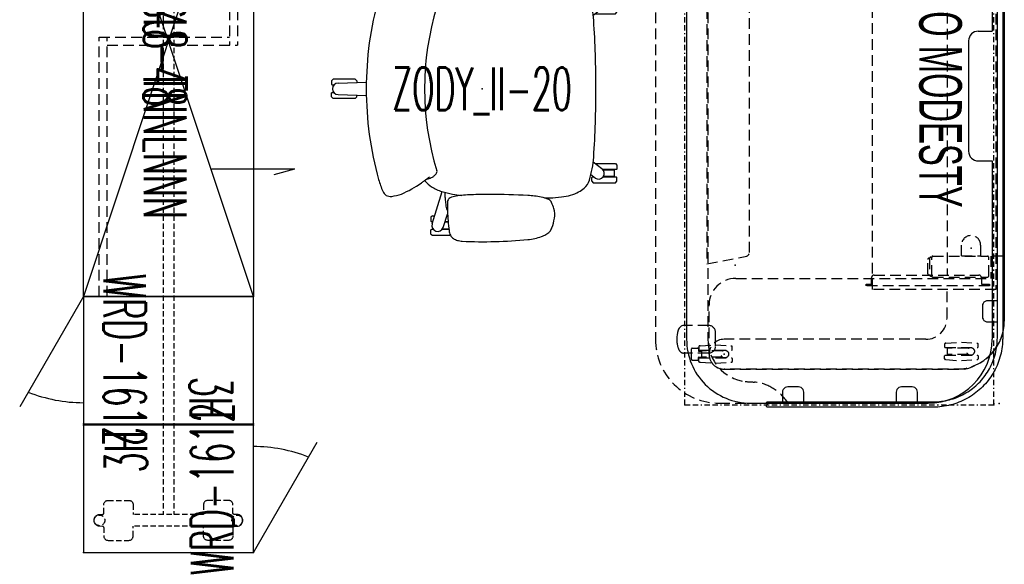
# Model space of a CAD drawing. Header units: inches. Extents: x -83 to 556, y -61 to 88.
# Tile 7 of 232: x -2 to 90, y -61 to -10. Entities that reach past the tile are written whole.
import ezdxf
from ezdxf.enums import TextEntityAlignment as Align

# ---------------------------------------------------------------- set-up
doc = ezdxf.new("R2010")
doc.units = ezdxf.units.IN
doc.header["$MEASUREMENT"] = 0
for name, pattern in [('BORDER', [1.75, 0.5, -0.25, 0.5, -0.25, 0, -0.25]), ('DASHED', [0.8, 0.5, -0.3]), ('DASHEDX2', [1.5, 1, -0.5])]:
    doc.linetypes.add(name, pattern=pattern)
for name, color, linetype in [('A-FURN-3-ECHO-SCREEN', 96, 'Continuous'), ('A-FURN-P-BASE-LEG', 253, 'Continuous'), ('A-FURN-P-COMP-TEXT2', 86, 'Continuous'), ('A-FURN-P-FREE-STORAGE', 6, 'Continuous'), ('A-FURN-P-FREE-STORAGE-TEXT1', 6, 'Continuous'), ('A-FURN-P-FREE-STORAGE-TEXT2', 6, 'Continuous'), ('A-FURN-P-FREE-STORAGE-TEXT4', 6, 'Continuous'), ('A-FURN-P-SEAT', 12, 'Continuous'), ('A-FURN-P-SEAT-TEXT2', 12, 'Continuous'), ('A-FURN-P-TABLE', 3, 'Continuous'), ('A-FURN-P-TABLE-BORDER', 2, 'Continuous'), ('A-FURN-P-TABLE-EXTENDED-HEIGHT', 3, 'Continuous'), ('A-FURN-P-TABLE-SUPPORT', 202, 'Continuous'), ('A-FURN-P-TEXT_UTEXT', 7, 'Continuous'), ('PSATTR', 7, 'Continuous')]:
    doc.layers.add(name, color=color, linetype=linetype)
doc.styles.add('0', font='TXT.SHX')
doc.styles.add('CAD_FNT', font='TXT.SHX', dxfattribs={"width": 0.6})
doc.styles.add('PMSymText', font='txt.shx', dxfattribs={"width": 0.65})
doc.styles.get("Standard").update_dxf_attribs({"font": 'arial.ttf'})

# ---------------------------------------------------------------- blocks, each defined once
blk = doc.blocks.new('TFPA-2958-LJSTPUNN-2D')
at = {"layer": 'A-FURN-P-TABLE'}
for p, q in [((6.16, -0.16), (22.911, -0.16)), ((22.911, -1.447), (22.911, -0.16)), ((35.089, -1.447), (35.089, -0.16)), ((35.089, -0.16), (51.84, -0.16)), ((23.811, -2.36), (34.189, -2.36)), ((57.84, -22.84), (57.84, -6.16)), ((6.16, -28.84), (51.84, -28.84))]:
    blk.add_line(p, q, dxfattribs=at)
at = {"layer": 'A-FURN-P-TABLE', "linetype": 'DASHEDX2'}
for p, q in [((57.722, -19.376, 0), (57.84, -19.376, 0)), ((6.16, -26.84), (51.84, -26.84))]:
    blk.add_line(p, q, dxfattribs=at)
at = {"layer": 'A-FURN-P-TABLE'}
for centre, radius, start, end in [((51.84, -6.16), 6, 0, 90), ((23.818, -1.454), 0.907, 179.57049, 269.57049), ((34.182, -1.454), 0.907, 270.42951, 0.42951), ((51.84, -22.84), 6, 270, 0)]:
    blk.add_arc(centre, radius, start, end, dxfattribs=at)
at = {"layer": 'A-FURN-P-TABLE', "linetype": 'DASHEDX2'}
for centre, radius, start, end in [((60.542, -23.322, 0), 4.85, 125.55814, 148.97554), ((59.948, -22.874, 0), 4.11, 150.04459, 174.44433), ((40.168, -22.031), 15.695, 355.18095, 358.37272), ((51.833, -22.832), 4.008, 270.10089, 352.58412)]:
    blk.add_arc(centre, radius, start, end, dxfattribs=at)
at = {"layer": 'A-FURN-P-TABLE'}
for p in [(58, 0), (43.282, -2.109), (44.872, -24.277), (53.244, -25.326), (58, -29)]:
    blk.add_point(p, dxfattribs=at)
at = {"layer": 'A-FURN-P-TABLE-BORDER', "linetype": 'BORDER'}
for p, q in [((58, 0), (0, 0)), ((58, -29), (58, 0)), ((58, -29), (0, -29))]:
    blk.add_line(p, q, dxfattribs=at)
at = {"layer": 'A-FURN-P-TABLE-EXTENDED-HEIGHT', "linetype": 'DASHEDX2'}
for p, q in [((57.84, -25.765), (57.84, -22.84)), ((6.16, -31.765), (51.84, -31.765))]:
    blk.add_line(p, q, dxfattribs=at)
blk.add_arc((51.84, -25.765), 6, 270, 0, dxfattribs=at)
at = {"layer": 'A-FURN-P-TABLE-SUPPORT'}
for p, q in [((7.856, 0.987), (50.144, 0.987)), ((52.47, -26.117), (51.21, -26.117)), ((50.541, -28.777), (50.541, -29.119))]:
    blk.add_line(p, q, dxfattribs=at)
at = {"layer": 'A-FURN-P-TABLE-SUPPORT', "linetype": 'DASHEDX2'}
for p, q in [((44.038, -5.709), (44.038, -0.587)), ((45.888, -0.469), (44.156, -0.469)), ((46.006, -5.709), (46.006, -0.587)), ((46.676, -1.16), (46.676, -0.41)), ((46.676, -0.41), (46.81, -0.41)), ((46.81, -0.41), (46.81, -11.98)), ((42.993, -1.232), (44, -1.232)), ((44, -3.031), (44, -1.232)), ((45.81, -11.23), (45.81, -1.41)), ((46.06, -1.16), (46.676, -1.16)), ((52.117, -3.04), (52.215, -1.59)), ((52.215, -1.59), (52.215, -1.525)), ((52.559, -1.465), (52.275, -1.465)), ((52.619, -4.555), (52.619, -1.525)), ((53.347, -4.555), (53.347, -1.525)), ((53.407, -1.465), (53.691, -1.465)), ((53.751, -1.59), (53.751, -1.525)), ((53.849, -3.04), (53.751, -1.59)), ((52.691, -2.391), (52.691, -4.365)), ((53.274, -2.391), (53.275, -4.365)), ((44, -3.031), (42.993, -3.031)), ((52.215, -4.485), (52.117, -3.04)), ((53.751, -4.485), (53.849, -3.04)), ((54.644, -25.326), (54.644, -3.513)), ((12.19, -4.383), (45.809, -4.383)), ((49.844, -4.383), (46.811, -4.383)), ((52.215, -4.485), (52.215, -4.555)), ((52.275, -4.615), (52.559, -4.615)), ((52.691, -4.365), (53.275, -4.365)), ((53.691, -4.615), (53.407, -4.615)), ((53.751, -4.485), (53.751, -4.555)), ((44.136, -5.91), (44.136, -5.825)), ((45.888, -5.827), (44.156, -5.827)), ((44.234, -6.085), (44.234, -6.026)), ((44.254, -6.028), (45.79, -6.028)), ((45.691, -6.202), (44.352, -6.202)), ((45.809, -6.085), (45.809, -6.026)), ((45.908, -5.91), (45.908, -5.825)), ((51.844, -6.383), (51.844, -25.326)), ((46.676, -11.48), (46.06, -11.48)), ((46.676, -11.98), (46.676, -11.48)), ((46.81, -11.98), (46.676, -11.98)), ((52.367, -26.121), (52.465, -24.671)), ((52.465, -24.671), (52.465, -24.606)), ((52.809, -24.546), (52.525, -24.546)), ((52.869, -27.636), (52.869, -24.606)), ((53.597, -27.636), (53.597, -24.606)), ((53.657, -24.546), (53.941, -24.546)), ((54.001, -24.671), (54.001, -24.606)), ((54.099, -26.121), (54.001, -24.671)), ((52.941, -25.472), (52.941, -27.446)), ((53.524, -25.472), (53.525, -27.446)), ((50.541, -26.787), (50.541, -28.777)), ((52.465, -27.566), (52.367, -26.121)), ((53.139, -26.787), (53.139, -28.777)), ((54.001, -27.566), (54.099, -26.121)), ((52.465, -27.566), (52.465, -27.636)), ((52.525, -27.696), (52.809, -27.696)), ((52.746, -27.73), (52.927, -27.73)), ((52.941, -27.446), (53.525, -27.446)), ((52.957, -27.7), (52.957, -27.446)), ((53.509, -27.7), (53.509, -27.446)), ((53.721, -27.73), (53.539, -27.73)), ((53.941, -27.696), (53.657, -27.696)), ((54.001, -27.566), (54.001, -27.636)), ((52.671, -28.305), (52.671, -27.805)), ((53.721, -28.38), (52.734, -28.38)), ((53.796, -28.305), (53.796, -27.805)), ((53.139, -28.777), (53.139, -29.119))]:
    blk.add_line(p, q, dxfattribs=at)
for centre in [(52.983, -2.174), (53.233, -25.255)]:
    blk.add_circle(centre, 0.364, dxfattribs=at)
at = {"layer": 'A-FURN-P-TABLE-SUPPORT'}
for centre, radius, start, end in [((50.147, -3.501), 4.488, 48.11135, 90.03671), ((50.985, -29.11), 0.444, 181.07976, 223.26437), ((51.22, -28.892), 0.765, 223.11971, 252.20416), ((51.851, -27.103), 2.662, 251.05223, 269.81832)]:
    blk.add_arc(centre, radius, start, end, dxfattribs=at)
at = {"layer": 'A-FURN-P-TABLE-SUPPORT', "linetype": 'DASHEDX2'}
for centre, radius, start, end in [((44.155, -0.587), 0.118, 89.78647, 179.78486), ((45.888, -0.587), 0.118, 0.21514, 90.21353), ((50.151, -3.512), 4.493, 359.98321, 48.24065), ((43, -2.131), 0.9, 90.42867, 269.57133), ((46.06, -1.41), 0.25, 90, 180), ((52.31, -1.56), 0.101, 110.17852, 159.81195), ((52.54, -1.544), 0.081, 13.40552, 76.59447), ((53.426, -1.544), 0.081, 103.40553, 166.59448), ((53.656, -1.56), 0.101, 20.18805, 69.82148), ((49.844, -6.383), 2, 0, 90), ((52.31, -4.521), 0.101, 200.18805, 249.82148), ((52.54, -4.537), 0.081, 283.40553, 346.59448), ((53.426, -4.537), 0.081, 193.40552, 256.59447), ((53.656, -4.521), 0.101, 290.17852, 339.81195), ((44.155, -5.709), 0.118, 180.21514, 270.21353), ((44.254, -5.91), 0.118, 180.21514, 270.21353), ((44.352, -6.084), 0.118, 180.21514, 270.21353), ((45.692, -6.084), 0.118, 269.78647, 359.78486), ((45.79, -5.91), 0.118, 269.78647, 359.78486), ((45.888, -5.709), 0.118, 269.78647, 359.78486), ((46.06, -11.23), 0.25, 180, 270), ((52.56, -24.641), 0.101, 110.17852, 159.81195), ((52.79, -24.625), 0.081, 13.40552, 76.59447), ((53.676, -24.625), 0.081, 103.40553, 166.59448), ((53.906, -24.641), 0.101, 20.18805, 69.82148), ((53.244, -25.326), 1.4, 180, 0), ((51.21, -26.787), 0.669, 90.00219, 179.99781), ((52.47, -26.787), 0.669, 0.00219, 89.99781), ((52.56, -27.602), 0.101, 200.18805, 249.82148), ((52.746, -27.805), 0.075, 90, 180), ((52.79, -27.618), 0.081, 283.40553, 346.59448), ((52.927, -27.7), 0.03, 269.99973, 0.00011), ((53.539, -27.7), 0.03, 179.99989, 270.00027), ((53.676, -27.618), 0.081, 193.40552, 256.59447), ((53.721, -27.805), 0.075, 0, 90), ((53.906, -27.602), 0.101, 290.17852, 339.81195), ((52.746, -28.305), 0.075, 180, 270), ((53.721, -28.305), 0.075, 270, 0), ((52.46, -28.892), 0.765, 287.79584, 316.88029), ((52.695, -29.11), 0.444, 316.73563, 358.92024), ((51.829, -27.102), 2.663, 270.27965, 288.9466)]:
    blk.add_arc(centre, radius, start, end, dxfattribs=at)
at = {"layer": 'A-FURN-P-TEXT_UTEXT', "style": 'PMSymText', "width": 0.65, "flags": 8}
for tag, p in [('PSUT1', (27.992, -37.768)), ('PSUT3', (27.992, -49.768))]:
    blk.add_attdef(tag, text='', height=4, dxfattribs=at).set_placement(p, align=Align.CENTER)
at = {"layer": 'A-FURN-P-TEXT_UTEXT', "style": 'PMSymText', "width": 0.65}
blk.add_attdef('PSUT2', text='', height=4, dxfattribs=at).set_placement((27.992, -43.768), align=Align.CENTER)
at = {"layer": 'PSATTR', "flags": 1}
for tag in ['PSON', 'PSMC', 'PSDH', 'PSPN', 'PSQT', 'PSEC', 'PST5', 'PST4', 'PST3', 'PST2', 'PST1']:
    blk.add_attdef(tag, text='', height=1, dxfattribs=at).set_placement((0, 0), align=Align.TOP_CENTER)
blk = doc.blocks.new('STUF-XX58-FPNXUC-2D')
at = {"layer": 'A-FURN-3-ECHO-SCREEN'}
for p, q in [((6.159, 0.841), (51.943, 0.84)), ((51.841, 0.34), (6.159, 0.34)), ((51.841, 0.841), (52.045, 0.838)), ((52.029, 0.337), (51.841, 0.34)), ((52.217, 0.328), (52.029, 0.337)), ((52.045, 0.838), (52.249, 0.829)), ((52.405, 0.314), (52.217, 0.328)), ((52.249, 0.829), (52.452, 0.813)), ((52.593, 0.293), (52.405, 0.314)), ((52.452, 0.813), (52.655, 0.79)), ((52.779, 0.266), (52.593, 0.293)), ((52.655, 0.79), (52.858, 0.761)), ((52.965, 0.234), (52.779, 0.266)), ((52.858, 0.761), (53.059, 0.726)), ((53.149, 0.196), (52.965, 0.234)), ((53.059, 0.726), (53.259, 0.685)), ((53.333, 0.152), (53.149, 0.196)), ((53.259, 0.685), (53.457, 0.637)), ((53.514, 0.102), (53.333, 0.152)), ((53.457, 0.637), (53.654, 0.583)), ((53.695, 0.047), (53.514, 0.102)), ((53.654, 0.583), (53.85, 0.524)), ((53.873, -0.015), (53.695, 0.047)), ((53.85, 0.524), (54.043, 0.457)), ((54.043, 0.457), (54.234, 0.385)), ((54.234, 0.385), (54.422, 0.307)), ((54.422, 0.307), (54.608, 0.223)), ((54.608, 0.223), (54.792, 0.133)), ((54.792, 0.133), (54.972, 0.037)), ((54.972, 0.037), (55.15, -0.064)), ((54.049, -0.081), (53.873, -0.015)), ((54.223, -0.153), (54.049, -0.081)), ((54.395, -0.231), (54.223, -0.153)), ((54.564, -0.314), (54.395, -0.231)), ((54.731, -0.402), (54.564, -0.314)), ((54.895, -0.495), (54.731, -0.402)), ((55.055, -0.594), (54.895, -0.495)), ((55.213, -0.697), (55.055, -0.594)), ((55.15, -0.064), (55.324, -0.171)), ((55.367, -0.806), (55.213, -0.697)), ((55.324, -0.171), (55.495, -0.283)), ((55.518, -0.919), (55.367, -0.806)), ((55.495, -0.283), (55.662, -0.399)), ((55.665, -1.037), (55.518, -0.919)), ((55.662, -0.399), (55.825, -0.523)), ((55.825, -0.523), (55.984, -0.65)), ((55.984, -0.65), (56.14, -0.783)), ((56.14, -0.783), (56.291, -0.92)), ((56.291, -0.92), (56.437, -1.063)), ((55.808, -1.159), (55.665, -1.037)), ((55.948, -1.286), (55.808, -1.159)), ((56.083, -1.417), (55.948, -1.286)), ((56.214, -1.552), (56.083, -1.417)), ((56.341, -1.692), (56.214, -1.552)), ((56.463, -1.835), (56.341, -1.692)), ((56.437, -1.063), (56.579, -1.209)), ((56.581, -1.982), (56.463, -1.835)), ((56.579, -1.209), (56.717, -1.36)), ((56.717, -1.36), (56.849, -1.516)), ((56.849, -1.516), (56.977, -1.675)), ((56.977, -1.675), (57.1, -1.838)), ((57.1, -1.838), (57.217, -2.005)), ((56.694, -2.133), (56.581, -1.982)), ((56.803, -2.287), (56.694, -2.133)), ((56.906, -2.445), (56.803, -2.287)), ((57.005, -2.605), (56.906, -2.445)), ((57.098, -2.769), (57.005, -2.605)), ((57.186, -2.936), (57.098, -2.769)), ((57.217, -2.005), (57.329, -2.176)), ((57.329, -2.176), (57.436, -2.35)), ((57.436, -2.35), (57.537, -2.528)), ((57.537, -2.528), (57.633, -2.708)), ((57.633, -2.708), (57.723, -2.891)), ((57.269, -3.105), (57.186, -2.936)), ((57.347, -3.277), (57.269, -3.105)), ((57.419, -3.451), (57.347, -3.277)), ((57.485, -3.627), (57.419, -3.451)), ((57.546, -3.805), (57.485, -3.627)), ((57.723, -2.891), (57.807, -3.078)), ((57.807, -3.078), (57.885, -3.266)), ((57.885, -3.266), (57.957, -3.457)), ((57.957, -3.457), (58.024, -3.65)), ((58.024, -3.65), (58.083, -3.846)), ((57.602, -3.986), (57.546, -3.805)), ((57.652, -4.167), (57.602, -3.986)), ((57.696, -4.351), (57.652, -4.167)), ((57.734, -4.535), (57.696, -4.351)), ((57.766, -4.721), (57.734, -4.535)), ((58.083, -3.846), (58.137, -4.043)), ((58.137, -4.043), (58.185, -4.241)), ((58.185, -4.241), (58.226, -4.441)), ((58.226, -4.441), (58.261, -4.642)), ((57.793, -4.907), (57.766, -4.721)), ((57.813, -5.095), (57.793, -4.907)), ((57.828, -5.283), (57.813, -5.095)), ((57.837, -5.471), (57.828, -5.283)), ((57.839, -5.659), (57.837, -5.471)), ((58.261, -4.642), (58.29, -4.845)), ((58.29, -4.845), (58.312, -5.048)), ((58.312, -5.048), (58.329, -5.251)), ((58.329, -5.251), (58.338, -5.455)), ((58.338, -5.455), (58.341, -5.659)), ((57.84, -21.188), (57.839, -5.659)), ((58.341, -5.659), (58.34, -21.188)), ((57.843, -21.23), (57.84, -21.188)), ((57.853, -21.269), (57.843, -21.23)), ((58.084, -21.25), (58.069, -21.283)), ((58.09, -21.213), (58.084, -21.25)), ((58.096, -21.25), (58.09, -21.213)), ((58.112, -21.283), (58.096, -21.25)), ((58.338, -21.234), (58.327, -21.269)), ((58.34, -21.188), (58.338, -21.234)), ((57.875, -21.3), (57.853, -21.269)), ((57.904, -21.322), (57.875, -21.3)), ((57.939, -21.335), (57.904, -21.322)), ((57.976, -21.338), (57.939, -21.335)), ((58.012, -21.329), (57.976, -21.338)), ((58.044, -21.311), (58.012, -21.329)), ((58.069, -21.283), (58.044, -21.311)), ((58.137, -21.311), (58.112, -21.283)), ((58.169, -21.329), (58.137, -21.311)), ((58.205, -21.338), (58.169, -21.329)), ((58.242, -21.335), (58.205, -21.338)), ((58.276, -21.322), (58.242, -21.335)), ((58.306, -21.3), (58.276, -21.322)), ((58.327, -21.269), (58.306, -21.3))]:
    blk.add_line(p, q, dxfattribs=at)
at = {"layer": 'A-FURN-3-ECHO-SCREEN', "linetype": 'DASHEDX2'}
for p, q in [((48.341, 0.34), (48.341, -0.56)), ((50.341, -0.56), (50.341, 0.34)), ((48.341, -0.56), (48.358, -0.689)), ((48.358, -0.689), (48.408, -0.81)), ((48.408, -0.81), (48.488, -0.914)), ((48.488, -0.914), (48.591, -0.993)), ((50.091, -0.993), (50.195, -0.914)), ((50.195, -0.914), (50.274, -0.81)), ((50.274, -0.81), (50.324, -0.689)), ((50.324, -0.689), (50.341, -0.56)), ((48.591, -0.993), (48.712, -1.043)), ((48.712, -1.043), (48.841, -1.06)), ((48.841, -1.06), (49.841, -1.06)), ((49.841, -1.06), (49.971, -1.043)), ((49.971, -1.043), (50.091, -0.993)), ((56.587, -7.306), (56.507, -7.41)), ((56.69, -7.227), (56.587, -7.306)), ((56.811, -7.177), (56.69, -7.227)), ((56.94, -7.16), (56.811, -7.177)), ((57.84, -7.16), (56.94, -7.16)), ((56.457, -7.531), (56.44, -7.66)), ((56.44, -7.66), (56.44, -8.66)), ((56.507, -7.41), (56.457, -7.531)), ((56.44, -8.66), (56.457, -8.789)), ((56.457, -8.789), (56.507, -8.91)), ((56.507, -8.91), (56.587, -9.014)), ((56.587, -9.014), (56.69, -9.093)), ((56.69, -9.093), (56.811, -9.143)), ((56.811, -9.143), (56.94, -9.16)), ((56.94, -9.16), (57.84, -9.16)), ((56.457, -18.21), (56.44, -18.339)), ((56.44, -18.339), (56.44, -19.339)), ((56.507, -18.089), (56.457, -18.21)), ((56.587, -17.986), (56.507, -18.089)), ((56.69, -17.906), (56.587, -17.986)), ((56.811, -17.856), (56.69, -17.906)), ((56.94, -17.839), (56.811, -17.856)), ((57.84, -17.839), (56.94, -17.839)), ((56.44, -19.339), (56.457, -19.469)), ((56.457, -19.469), (56.507, -19.589)), ((56.507, -19.589), (56.587, -19.693)), ((56.587, -19.693), (56.69, -19.772)), ((56.69, -19.772), (56.811, -19.822)), ((56.811, -19.822), (56.94, -19.839)), ((56.94, -19.839), (57.84, -19.839))]:
    blk.add_line(p, q, dxfattribs=at)
at = {"layer": 'A-FURN-3-ECHO-SCREEN'}
for p in [(58, 0.5), (58, 0)]:
    blk.add_point(p, dxfattribs=at)
at = {"layer": 'A-FURN-P-COMP-TEXT2', "width": 0.55, "flags": 8}
blk.add_attdef('ITEXT2', text='', height=4, dxfattribs=at).set_placement((29.268, -4.993), align=Align.MIDDLE_CENTER)
at = {"layer": 'A-FURN-P-TEXT_UTEXT', "style": 'PMSymText', "width": 0.65, "flags": 8}
for tag, p in [('PSUT1', (28.162, -27.34)), ('PSUT3', (28.162, -39.34))]:
    blk.add_attdef(tag, text='', height=4, dxfattribs=at).set_placement(p, align=Align.CENTER)
at = {"layer": 'A-FURN-P-TEXT_UTEXT', "style": 'PMSymText', "width": 0.65}
blk.add_attdef('PSUT2', text='', height=4, dxfattribs=at).set_placement((28.162, -33.34), align=Align.CENTER)
at = {"layer": 'PSATTR', "flags": 1}
for tag in ['PSON', 'PSMC', 'PSDH', 'PSPN', 'PSQT', 'PSEC', 'PST5', 'PST4', 'PST3', 'PST2', 'PST1']:
    blk.add_attdef(tag, text='', height=1, dxfattribs=at).set_placement((0, 0), align=Align.TOP_CENTER)
blk = doc.blocks.new('ATTS-1011-PORT-2D')
at = {"layer": 'A-FURN-P-TABLE', "linetype": 'DASHEDX2'}
for p, q in [((-9.219, 26.319), (-3.1, 26.319)), ((-9.219, 26.319), (-9.219, 25.046)), ((-9.219, 25.046), (-7.123, 25.046)), ((-7.123, 1.1), (-7.123, 25.046)), ((1.4, 22.584), (1.4, 0)), ((0, -1.4), (-4.623, -1.4))]:
    blk.add_line(p, q, dxfattribs=at)
for centre, radius, start, end in [((-3.228, 21.586), 4.734, 12.16999, 88.45031), ((-4.623, 1.1), 2.5, 180, 270), ((0, 0), 1.4, 270, 360)]:
    blk.add_arc(centre, radius, start, end, dxfattribs=at)
blk.add_point((0, 0), dxfattribs=at)
at = {"layer": 'A-FURN-P-TEXT_UTEXT', "style": 'PMSymText', "width": 0.65, "flags": 8}
for tag, p in [('PSUT1', (-3.6, -12.797)), ('PSUT3', (-3.6, -24.797))]:
    blk.add_attdef(tag, text='', height=4, dxfattribs=at).set_placement(p, align=Align.CENTER)
at = {"layer": 'A-FURN-P-TEXT_UTEXT', "style": 'PMSymText', "width": 0.65}
blk.add_attdef('PSUT2', text='', height=4, dxfattribs=at).set_placement((-3.6, -18.797), align=Align.CENTER)
at = {"layer": 'PSATTR', "flags": 1}
for tag in ['PSON', 'PSMC', 'PSDH', 'PSPN', 'PSQT', 'PSEC', 'PST5', 'PST4', 'PST3', 'PST2', 'PST1']:
    blk.add_attdef(tag, text='', height=1, dxfattribs=at).set_placement((0, 0), align=Align.TOP_CENTER)
blk = doc.blocks.new('AUTG-0158-P-2D')
at = {"layer": 'A-FURN-P-TABLE', "linetype": 'DASHEDX2'}
for p, q in [((14.18, -22.976), (43.82, -22.976)), ((44.745, -26.926), (44.036, -23.192)), ((13.255, -26.926), (44.745, -26.926))]:
    blk.add_line(p, q, dxfattribs=at)
blk.add_arc((43.693, -23.319), 0.366, 20.36531, 69.63469, dxfattribs=at)
for p in [(58, 0), (58, -29)]:
    blk.add_point(p, dxfattribs=at)
at = {"layer": 'A-FURN-P-TEXT_UTEXT', "style": 'PMSymText', "width": 0.65, "flags": 8}
for tag, p in [('PSUT1', (27.99, -35.002)), ('PSUT3', (27.99, -47.002))]:
    blk.add_attdef(tag, text='', height=4, dxfattribs=at).set_placement(p, align=Align.CENTER)
at = {"layer": 'A-FURN-P-TEXT_UTEXT', "style": 'PMSymText', "width": 0.65}
blk.add_attdef('PSUT2', text='', height=4, dxfattribs=at).set_placement((27.99, -41.002), align=Align.CENTER)
at = {"layer": 'PSATTR', "flags": 1}
for tag in ['PSON', 'PSMC', 'PSDH', 'PSPN', 'PSQT', 'PSEC', 'PST5', 'PST4', 'PST3', 'PST2', 'PST1']:
    blk.add_attdef(tag, text='', height=1, dxfattribs=at).set_placement((0, 0), align=Align.TOP_CENTER)
blk = doc.blocks.new('BAES-1672-SXNNZR-2D')
at = {"layer": 'A-FURN-P-BASE-LEG', "linetype": 'DASHEDX2', "ltscale": 0.5}
for p, q in [((68.403, -1.828), (68.395, -1.852)), ((68.406, -1.802), (68.403, -1.828)), ((68.409, -1.515), (68.406, -1.802)), ((68.421, -1.411), (68.409, -1.515)), ((68.456, -1.314), (68.421, -1.411)), ((68.512, -1.226), (68.456, -1.314)), ((68.585, -1.151), (68.512, -1.226)), ((68.67, -1.092), (68.585, -1.151)), ((68.765, -1.049), (68.67, -1.092)), ((68.866, -1.023), (68.765, -1.049)), ((68.97, -1.015), (68.866, -1.023)), ((69.074, -1.023), (68.97, -1.015)), ((69.175, -1.049), (69.074, -1.023)), ((69.27, -1.092), (69.175, -1.049)), ((69.355, -1.151), (69.27, -1.092)), ((69.428, -1.226), (69.355, -1.151)), ((69.484, -1.314), (69.428, -1.226)), ((69.519, -1.411), (69.484, -1.314)), ((69.531, -1.515), (69.519, -1.411)), ((69.534, -1.802), (69.531, -1.515)), ((69.537, -1.828), (69.534, -1.802)), ((69.545, -1.852), (69.537, -1.828)), ((67.093, -2.314), (67.092, -4.278)), ((67.096, -2.263), (67.093, -2.314)), ((67.106, -2.214), (67.096, -2.263)), ((67.123, -2.166), (67.106, -2.214)), ((67.146, -2.12), (67.123, -2.166)), ((67.175, -2.076), (67.146, -2.12)), ((67.208, -2.037), (67.175, -2.076)), ((67.247, -2.003), (67.208, -2.037)), ((67.289, -1.974), (67.247, -2.003)), ((67.335, -1.951), (67.289, -1.974)), ((67.383, -1.934), (67.335, -1.951)), ((67.433, -1.924), (67.383, -1.934)), ((67.484, -1.92), (67.433, -1.924)), ((68.288, -1.92), (67.484, -1.92)), ((68.315, -1.917), (68.288, -1.92)), ((68.34, -1.908), (68.315, -1.917)), ((68.362, -1.893), (68.34, -1.908)), ((68.381, -1.874), (68.362, -1.893)), ((68.395, -1.852), (68.381, -1.874)), ((69.559, -1.874), (69.545, -1.852)), ((69.578, -1.893), (69.559, -1.874)), ((69.6, -1.908), (69.578, -1.893)), ((69.625, -1.917), (69.6, -1.908)), ((69.652, -1.92), (69.625, -1.917)), ((69.652, -1.92), (70.456, -1.92)), ((70.456, -1.92), (70.507, -1.924)), ((70.507, -1.924), (70.557, -1.934)), ((70.557, -1.934), (70.605, -1.951)), ((70.605, -1.951), (70.651, -1.974)), ((70.651, -1.974), (70.693, -2.003)), ((70.693, -2.003), (70.732, -2.037)), ((70.732, -2.037), (70.765, -2.076)), ((70.765, -2.076), (70.794, -2.12)), ((70.794, -2.12), (70.817, -2.166)), ((70.817, -2.166), (70.834, -2.214)), ((70.834, -2.214), (70.844, -2.263)), ((70.844, -2.263), (70.847, -2.314)), ((70.847, -2.314), (70.848, -4.278)), ((67.092, -4.278), (67.096, -4.328)), ((67.096, -4.328), (67.106, -4.378)), ((67.106, -4.378), (67.123, -4.426)), ((67.123, -4.426), (67.146, -4.472)), ((67.146, -4.472), (67.175, -4.516)), ((67.175, -4.516), (67.208, -4.554)), ((67.208, -4.554), (67.246, -4.588)), ((67.246, -4.588), (67.289, -4.617)), ((67.289, -4.617), (67.334, -4.64)), ((70.651, -4.617), (70.605, -4.64)), ((70.693, -4.588), (70.651, -4.617)), ((70.732, -4.554), (70.693, -4.588)), ((70.765, -4.516), (70.732, -4.554)), ((70.794, -4.472), (70.765, -4.516)), ((70.817, -4.426), (70.794, -4.472)), ((70.834, -4.378), (70.817, -4.426)), ((70.844, -4.328), (70.834, -4.378)), ((70.848, -4.278), (70.844, -4.328)), ((67.334, -4.64), (67.382, -4.657)), ((67.382, -4.657), (67.432, -4.667)), ((67.432, -4.667), (67.483, -4.671)), ((67.483, -4.671), (67.484, -4.671)), ((67.484, -4.671), (68.408, -4.67)), ((68.408, -4.67), (68.408, -11.29)), ((70.456, -4.671), (69.531, -4.67)), ((69.531, -4.67), (69.531, -11.29)), ((70.507, -4.667), (70.456, -4.671)), ((70.456, -4.671), (70.456, -4.671)), ((70.557, -4.657), (70.507, -4.667)), ((70.605, -4.64), (70.557, -4.657)), ((3.592, -7.465), (68.408, -7.465)), ((3.592, -8.465), (68.408, -8.465)), ((67.092, -11.682), (67.096, -11.632)), ((67.093, -13.646), (67.092, -11.682)), ((67.096, -11.632), (67.106, -11.582)), ((67.106, -11.582), (67.123, -11.534)), ((67.123, -11.534), (67.146, -11.488)), ((67.146, -11.488), (67.175, -11.444)), ((67.175, -11.444), (67.208, -11.406)), ((67.208, -11.406), (67.246, -11.372)), ((67.246, -11.372), (67.289, -11.343)), ((67.289, -11.343), (67.334, -11.32)), ((67.334, -11.32), (67.382, -11.303)), ((67.382, -11.303), (67.432, -11.293)), ((67.432, -11.293), (67.483, -11.289)), ((67.483, -11.289), (67.484, -11.289)), ((67.484, -11.289), (68.408, -11.29)), ((70.456, -11.289), (69.531, -11.29)), ((70.507, -11.293), (70.456, -11.289)), ((70.456, -11.289), (70.456, -11.289)), ((70.557, -11.303), (70.507, -11.293)), ((70.605, -11.32), (70.557, -11.303)), ((70.651, -11.343), (70.605, -11.32)), ((70.693, -11.372), (70.651, -11.343)), ((70.732, -11.406), (70.693, -11.372)), ((70.765, -11.444), (70.732, -11.406)), ((70.794, -11.488), (70.765, -11.444)), ((70.817, -11.534), (70.794, -11.488)), ((70.834, -11.582), (70.817, -11.534)), ((70.844, -11.632), (70.834, -11.582)), ((70.848, -11.682), (70.844, -11.632)), ((70.847, -13.646), (70.848, -11.682)), ((67.096, -13.697), (67.093, -13.646)), ((67.106, -13.746), (67.096, -13.697)), ((67.123, -13.794), (67.106, -13.746)), ((67.146, -13.84), (67.123, -13.794)), ((67.175, -13.884), (67.146, -13.84)), ((70.765, -13.884), (70.794, -13.84)), ((70.794, -13.84), (70.817, -13.794)), ((70.817, -13.794), (70.834, -13.746)), ((70.834, -13.746), (70.844, -13.697)), ((70.844, -13.697), (70.847, -13.646)), ((67.208, -13.923), (67.175, -13.884)), ((67.247, -13.957), (67.208, -13.923)), ((67.289, -13.986), (67.247, -13.957)), ((67.335, -14.009), (67.289, -13.986)), ((67.383, -14.026), (67.335, -14.009)), ((67.433, -14.036), (67.383, -14.026)), ((67.484, -14.04), (67.433, -14.036)), ((68.288, -14.04), (67.484, -14.04)), ((68.315, -14.043), (68.288, -14.04)), ((68.34, -14.052), (68.315, -14.043)), ((68.362, -14.067), (68.34, -14.052)), ((68.381, -14.086), (68.362, -14.067)), ((68.395, -14.108), (68.381, -14.086)), ((68.403, -14.132), (68.395, -14.108)), ((68.406, -14.158), (68.403, -14.132)), ((68.409, -14.445), (68.406, -14.158)), ((68.421, -14.549), (68.409, -14.445)), ((68.456, -14.646), (68.421, -14.549)), ((68.512, -14.734), (68.456, -14.646)), ((68.585, -14.809), (68.512, -14.734)), ((69.428, -14.734), (69.355, -14.809)), ((69.484, -14.646), (69.428, -14.734)), ((69.519, -14.549), (69.484, -14.646)), ((69.531, -14.445), (69.519, -14.549)), ((69.534, -14.158), (69.531, -14.445)), ((69.537, -14.132), (69.534, -14.158)), ((69.545, -14.108), (69.537, -14.132)), ((69.559, -14.086), (69.545, -14.108)), ((69.578, -14.067), (69.559, -14.086)), ((69.6, -14.052), (69.578, -14.067)), ((69.625, -14.043), (69.6, -14.052)), ((69.652, -14.04), (69.625, -14.043)), ((69.652, -14.04), (70.456, -14.04)), ((70.456, -14.04), (70.507, -14.036)), ((70.507, -14.036), (70.557, -14.026)), ((70.557, -14.026), (70.605, -14.009)), ((70.605, -14.009), (70.651, -13.986)), ((70.651, -13.986), (70.693, -13.957)), ((70.693, -13.957), (70.732, -13.923)), ((70.732, -13.923), (70.765, -13.884)), ((68.67, -14.868), (68.585, -14.809)), ((68.765, -14.911), (68.67, -14.868)), ((68.866, -14.937), (68.765, -14.911)), ((68.97, -14.945), (68.866, -14.937)), ((69.074, -14.937), (68.97, -14.945)), ((69.175, -14.911), (69.074, -14.937)), ((69.27, -14.868), (69.175, -14.911)), ((69.355, -14.809), (69.27, -14.868))]:
    blk.add_line(p, q, dxfattribs=at)
for centre in [(68.97, -1.515), (68.97, -14.445)]:
    blk.add_circle(centre, 0.5, dxfattribs=at)
for p in [(72, 0), (72, -15.96)]:
    blk.add_point(p, dxfattribs=at)
at = {"layer": 'A-FURN-P-TEXT_UTEXT', "style": 'PMSymText', "width": 0.65, "flags": 8}
for tag, p in [('PSUT1', (34.991, -27.787)), ('PSUT3', (34.991, -39.787))]:
    blk.add_attdef(tag, text='', height=4, dxfattribs=at).set_placement(p, align=Align.CENTER)
at = {"layer": 'A-FURN-P-TEXT_UTEXT', "style": 'PMSymText', "width": 0.65}
blk.add_attdef('PSUT2', text='', height=4, dxfattribs=at).set_placement((34.991, -33.787), align=Align.CENTER)
at = {"layer": 'PSATTR', "flags": 1}
for tag in ['PSON', 'PSMC', 'PSDH', 'PSPN', 'PSQT', 'PSEC', 'PST5', 'PST4', 'PST3', 'PST2', 'PST1']:
    blk.add_attdef(tag, text='', height=1, dxfattribs=at).set_placement((0, 0), align=Align.TOP_CENTER)
blk = doc.blocks.new('BOTS-XX48-XNXLXXN-2D')
at = {"layer": 'A-FURN-P-FREE-STORAGE'}
for p, q in [((35.97, 2.395), (35.97, 10.185)), ((36.488, 8.253), (35.97, 10.185)), ((0, 6.29), (47.96, 6.29)), ((0, 6.29), (0, -9.67)), ((0, 6.29), (47.96, -9.67)), ((47.96, 6.29), (0, -9.67)), ((47.96, -9.67), (47.96, 6.29)), ((11.99, -5.781), (11.99, -13.565)), ((47.96, -9.67), (0, -9.67)), ((11.472, -11.633), (11.99, -13.565))]:
    blk.add_line(p, q, dxfattribs=at)
at = {"layer": 'A-FURN-P-FREE-STORAGE', "linetype": 'DASHEDX2'}
for p, q in [((0, 4.79), (24.338, 4.79)), ((24.338, -7.426), (24.338, 4.79)), ((0, 4.04), (24.338, 4.04)), ((23.582, -8.176), (23.582, 4.04)), ((47.96, -7.426), (23.582, -7.426)), ((47.96, -8.176), (23.582, -8.176))]:
    blk.add_line(p, q, dxfattribs=at)
at = {"layer": 'A-FURN-P-FREE-STORAGE'}
for p in [(0, 0), (47.96, 0), (9, -1.5), (23.98, -1.5), (38.96, -1.5), (0, -3), (47.96, -3)]:
    blk.add_point(p, dxfattribs=at)
at = {"layer": 'A-FURN-P-FREE-STORAGE-TEXT1', "linetype": 'DASHED', "style": 'CAD_FNT', "width": 0.55, "flags": 8}
blk.add_attdef('ITEXT', text='', height=4, dxfattribs=at).set_placement((23.98, -5.187), align=Align.BOTTOM_CENTER)
at = {"layer": 'A-FURN-P-FREE-STORAGE-TEXT2', "linetype": 'DASHED', "style": 'CAD_FNT', "width": 0.55, "flags": 8}
blk.add_attdef('ITEXT2', text='', height=4, dxfattribs=at).set_placement((23.98, -0.027), align=Align.TOP_CENTER)
at = {"layer": 'A-FURN-P-TEXT_UTEXT', "style": 'PMSymText', "width": 0.65, "flags": 8}
for tag, p in [('PSUT1', (22.971, -19.567)), ('PSUT3', (22.971, -31.567))]:
    blk.add_attdef(tag, text='', height=4, dxfattribs=at).set_placement(p, align=Align.CENTER)
at = {"layer": 'A-FURN-P-TEXT_UTEXT', "style": 'PMSymText', "width": 0.65}
blk.add_attdef('PSUT2', text='', height=4, dxfattribs=at).set_placement((22.971, -25.567), align=Align.CENTER)
at = {"layer": 'PSATTR', "flags": 1}
for tag in ['PSON', 'PSMC', 'PSDH', 'PSPN', 'PSQT', 'PSEC', 'PST5', 'PST4', 'PST3', 'PST2', 'PST1']:
    blk.add_attdef(tag, text='', height=1, dxfattribs=at).set_placement((0, 0), align=Align.TOP_CENTER)
blk = doc.blocks.new('BWXX-1612-XXXLXXXR-2D')
at = {"layer": 'A-FURN-P-FREE-STORAGE'}
for p, q in [((0, 0), (0, -15.96)), ((11.96, 0), (0, 0)), ((11.96, -15.96), (11.96, 0)), ((0, -15.96), (11.96, -15.96)), ((0, -15.96), (10.358, -21.94))]:
    blk.add_line(p, q, dxfattribs=at)
blk.add_arc((-4.04, -15.96), 14, 338.29592, 0, dxfattribs=at)
for p in [(0, 0), (11.96, 0), (0, -15.96), (11.96, -15.96)]:
    blk.add_point(p, dxfattribs=at)
at = {"layer": 'A-FURN-P-FREE-STORAGE-TEXT2', "style": 'CAD_FNT', "width": 0.55, "flags": 8}
blk.add_attdef('ITEXT2', text='', height=4, dxfattribs=at).set_placement((5.98, -12.085), align=Align.MIDDLE_CENTER)
at = {"layer": 'A-FURN-P-FREE-STORAGE-TEXT4', "style": 'CAD_FNT', "width": 0.55, "flags": 8}
blk.add_attdef('ITEXT4', text='', height=4, dxfattribs=at).set_placement((11.48, -2), align=Align.TOP_RIGHT)
at = {"layer": 'A-FURN-P-TEXT_UTEXT', "style": 'PMSymText', "width": 0.65, "flags": 8}
for tag, p in [('PSUT1', (4.971, -27.94)), ('PSUT3', (4.971, -39.94))]:
    blk.add_attdef(tag, text='', height=4, dxfattribs=at).set_placement(p, align=Align.CENTER)
at = {"layer": 'A-FURN-P-TEXT_UTEXT', "style": 'PMSymText', "width": 0.65}
blk.add_attdef('PSUT2', text='', height=4, dxfattribs=at).set_placement((4.971, -33.94), align=Align.CENTER)
at = {"layer": 'PSATTR', "flags": 1}
for tag in ['PSON', 'PSMC', 'PSDH', 'PSPN', 'PSQT', 'PSEC', 'PST5', 'PST4', 'PST3', 'PST2', 'PST1']:
    blk.add_attdef(tag, text='', height=1, dxfattribs=at).set_placement((0, 0), align=Align.TOP_CENTER)
blk = doc.blocks.new('ATWM-1254-ETNM-2D')
at = {"layer": 'A-FURN-P-TABLE', "linetype": 'DASHEDX2'}
for p, q in [((-3.952, 2.315), (32.448, 2.315)), ((-3.952, -9.283), (-3.952, 2.315)), ((32.448, 2.315), (32.448, -9.283)), ((32.448, -9.283), (-3.952, -9.283))]:
    blk.add_line(p, q, dxfattribs=at)
at = {"layer": 'A-FURN-P-TABLE'}
for p in [(0, 0), (28.563, 0)]:
    blk.add_point(p, dxfattribs=at)
at = {"layer": 'A-FURN-P-TEXT_UTEXT', "style": 'PMSymText', "width": 0.65, "flags": 8}
for tag, p in [('PSUT1', (14.246, -15.312)), ('PSUT3', (14.246, -27.312))]:
    blk.add_attdef(tag, text='', height=4, dxfattribs=at).set_placement(p, align=Align.CENTER)
at = {"layer": 'A-FURN-P-TEXT_UTEXT', "style": 'PMSymText', "width": 0.65}
blk.add_attdef('PSUT2', text='', height=4, dxfattribs=at).set_placement((14.246, -21.312), align=Align.CENTER)
at = {"layer": 'PSATTR', "flags": 1}
for tag in ['PSON', 'PSMC', 'PSDH', 'PSPN', 'PSQT', 'PSEC', 'PST5', 'PST4', 'PST3', 'PST2', 'PST1']:
    blk.add_attdef(tag, text='', height=1, dxfattribs=at).set_placement((0, 0), align=Align.TOP_CENTER)
blk = doc.blocks.new('S2T-XX-ARM47-2D')
at = {"layer": 'A-FURN-P-SEAT'}
for p, q in [((-4.8, 13.639), (-4.659, 13.745)), ((-4.8, 13.639), (-4.8, 13.256)), ((-4.8, 13.256), (-4.76, 13.216)), ((-4.575, 13.216), (-4.76, 13.216)), ((-4.659, 13.745), (-2.972, 13.745)), ((-4.608, 13.176), (-4.632, 13.176)), ((-4.632, 13.176), (-4.632, 13.142)), ((-3.109, 13.216), (-3.778, 13.216)), ((-3.114, 13.176), (-3.744, 13.176)), ((-3.666, 13.029), (-3.233, 11.786)), ((-4.8, 12.442), (-4.76, 12.482)), ((-4.8, 12.059), (-4.8, 12.442)), ((-4.659, 11.934), (-4.8, 12.059)), ((-4.626, 12.482), (-4.76, 12.482)), ((-4.691, 12.689), (-3.736, 9.662)), ((-3.181, 12.522), (-3.489, 12.522)), ((-3.184, 12.482), (-3.475, 12.482)), ((-4.659, 11.934), (-4.453, 11.934)), ((-3.285, 11.934), (-3.225, 11.934)), ((-3.457, 10.214), (-3.454, 9.736)), ((5.868, 10.254), (6.354, 10.234)), ((10.613, 8.38), (10.213, 8.094)), ((10.294, 8.691), (10.434, 8.841)), ((10.294, 8.691), (10.294, 8.33)), ((10.294, 8.33), (10.334, 8.29)), ((10.434, 8.841), (12.516, 8.841)), ((12.516, 8.841), (12.656, 8.691)), ((12.656, 8.33), (12.616, 8.29)), ((12.656, 8.691), (12.656, 8.33)), ((10.486, 8.29), (10.334, 8.29)), ((11.259, 7.504), (10.436, 6.888)), ((12.616, 7.581), (11.342, 7.581)), ((12.616, 8.29), (11.346, 8.29)), ((12.425, 7.635), (11.383, 7.635)), ((12.425, 8.236), (11.386, 8.236)), ((12.425, 8.236), (12.425, 7.635)), ((12.656, 7.541), (12.616, 7.581)), ((12.656, 7.18), (12.656, 7.541)), ((10.626, 7.03), (12.516, 7.03)), ((12.516, 7.03), (12.656, 7.18)), ((-13.988, 0.908), (-14.128, 0.758)), ((-14.128, 0.758), (-14.128, 0.394)), ((-14.128, 0.394), (-14.088, 0.354)), ((-14.088, 0.354), (-13.904, 0.354)), ((-11.906, 0.903), (-13.988, 0.908)), ((-13.96, 0.315), (-13.941, 0.315)), ((-13.96, 0.315), (-13.96, 0.288)), ((-13.504, 0.535), (-10.866, 0.617)), ((-11.766, 0.753), (-11.906, 0.903)), ((-11.766, 0.753), (-11.766, 0.589)), ((-14.128, -0.394), (-14.088, -0.354)), ((-14.128, -0.758), (-14.128, -0.394)), ((-13.988, -0.908), (-14.128, -0.758)), ((-14.088, -0.354), (-13.904, -0.354)), ((-11.906, -0.903), (-13.988, -0.908)), ((-13.504, -0.554), (-10.866, -0.62)), ((-11.766, -0.753), (-11.906, -0.903)), ((-11.766, -0.753), (-11.766, -0.598)), ((11.259, -7.504), (10.436, -6.888)), ((10.626, -7.03), (12.516, -7.03)), ((12.516, -7.03), (12.656, -7.18)), ((12.656, -7.18), (12.656, -7.541)), ((10.613, -8.38), (10.213, -8.094)), ((10.294, -8.33), (10.334, -8.29)), ((10.486, -8.29), (10.334, -8.29)), ((12.616, -7.581), (11.342, -7.581)), ((12.616, -8.29), (11.346, -8.29)), ((12.425, -7.635), (11.383, -7.635)), ((12.425, -8.236), (11.386, -8.236)), ((12.425, -8.236), (12.425, -7.635)), ((12.656, -7.541), (12.616, -7.581)), ((12.656, -8.33), (12.616, -8.29)), ((10.294, -8.691), (10.294, -8.33)), ((10.294, -8.691), (10.434, -8.841)), ((10.434, -8.841), (12.516, -8.841)), ((12.516, -8.841), (12.656, -8.691)), ((12.656, -8.691), (12.656, -8.33)), ((-4.691, -12.689), (-3.736, -9.662)), ((-3.457, -10.214), (-3.454, -9.736)), ((5.868, -10.254), (6.354, -10.234)), ((-4.659, -11.934), (-4.8, -12.059)), ((-4.659, -11.934), (-4.453, -11.934)), ((-3.666, -13.029), (-3.233, -11.786)), ((-3.238, -11.934), (-3.225, -11.934)), ((-4.8, -12.059), (-4.8, -12.442)), ((-4.8, -12.442), (-4.76, -12.482)), ((-4.626, -12.482), (-4.76, -12.482)), ((-3.181, -12.522), (-3.489, -12.522)), ((-3.184, -12.482), (-3.475, -12.482)), ((-4.8, -13.256), (-4.76, -13.216)), ((-4.8, -13.639), (-4.8, -13.256)), ((-4.8, -13.639), (-4.659, -13.745)), ((-4.575, -13.216), (-4.76, -13.216)), ((-4.659, -13.745), (-2.972, -13.745)), ((-4.632, -13.176), (-4.632, -13.142)), ((-4.608, -13.176), (-4.632, -13.176)), ((-3.109, -13.216), (-3.778, -13.216)), ((-3.114, -13.176), (-3.744, -13.176))]:
    blk.add_line(p, q, dxfattribs=at)
for centre, radius, start, end in [((-2.279, 13.419), 0.765, 122.96233, 154.38639), ((-1.926, 12.874), 1.415, 105.56026, 122.96233), ((-1.762, 12.286), 2.025, 92.9232, 105.56026), ((0.199, -26.113), 40.475, 84.17891, 92.9232), ((4.118, 10.236), 3.921, 68.02303, 87.28412), ((1.911, 5.065), 9.543, 64.68784, 67.35355), ((-4.176, 12.852), 0.54, 19.19273, 197.52851), ((19.638, 10.521), 22.906, 173.00599, 177.5478), ((-1.694, 13.138), 1.414, 154.38639, 173.00599), ((5.547, 12.753), 1.038, 39.32657, 64.68784), ((5.389, 12.623), 1.243, 20.1175, 39.32657), ((1.21, 11.093), 5.693, 10.87396, 20.1175), ((4.968, 11.815), 1.866, 342.43079, 10.87396), ((17.384, 8.045), 20.984, 171.51802, 172.68577), ((-2.685, 11.038), 0.693, 150.79162, 171.51802), ((-2.193, 10.763), 1.256, 147.24432, 150.79162), ((7.783, 11.148), 11.038, 179.67998, 183.19227), ((4.601, 11.165), 7.855, 177.5478, 179.67998), ((2.277, 12.667), 4.69, 334.9977, 342.43079), ((0.037, 10.272), 3.494, 172.68577, 180.9528), ((-2.755, 10.692), 0.507, 198.38353, 241.93481), ((-2.203, 11.871), 1.808, 244.06995, 262.455), ((3.765, 19.59), 9.583, 273.14587, 280.66704), ((4.985, 13.112), 2.991, 280.66704, 295.39705), ((5.984, 10.938), 0.599, 298.25288, 334.9977), ((6.359, 2.04), 8.195, 82.24154, 90.03475), ((-0.008, 5.757), 10.088, 157.45065, 164.0728), ((-8.597, 9.328), 0.787, 82.01914, 157.75363), ((-9.187, 5.114), 5.042, 71.30032, 82.01914), ((-11.887, -0.001), 10.791, 54.99878, 66.42287), ((-2.494, 5.709), 4.158, 115.43643, 122.64001), ((-2.958, 6.685), 3.077, 105.67693, 115.43643), ((-0.518, -2.008), 12.105, 100.71746, 105.67693), ((0.841, -9.191), 19.417, 98.29134, 100.71746), ((-0.463, 25.011), 15.063, 262.455, 267.89587), ((0.773, 58.646), 48.721, 267.89587, 269.97909), ((0.779, 73.918), 63.993, 269.97909, 273.14587), ((6.502, 3.092), 7.132, 75.26943, 82.24154), ((7.497, 6.876), 3.22, 60.86178, 75.26943), ((7.466, 6.82), 3.284, 49.86188, 60.86178), ((8.556, 8.113), 1.593, 16.79689, 49.86188), ((19.901, 0.155), 30.77, 164.21528, 180.28862), ((-11.957, -0.101), 10.913, 53.54868, 54.99878), ((14.365, 35.535), 33.391, 233.54868, 233.98633), ((-1.565, 5.694), 4.803, 141.56863, 142.6171), ((-3.408, 7.137), 2.462, 122.64001, 141.21521), ((-7.187, 2.399), 6.423, 68.87145, 72.64784), ((-21.518, -13.828), 27.637, 53.12154, 53.98633), ((-5.419, 6.975), 1.517, 60.37057, 68.87145), ((0.419, 5.657), 10.093, 4.32604, 16.79689), ((10.93, 7.938), 0.544, 306.46064, 125.65436), ((20.897, 0), 26.296, 162.94383, 197.05617), ((-5.427, 6.961), 1.533, 49.30439, 60.37057), ((-4.846, 7.636), 0.643, 32.41335, 49.30439), ((-4.898, 7.604), 0.703, 20.10606, 32.41335), ((-4.403, 7.785), 0.177, 335.90821, 20.10606), ((-88.303, -0.088), 99, 0.0507, 3.76782), ((-13.504, -0.01), 0.544, 90, 270), ((19.901, -0.155), 30.77, 179.71138, 195.78472), ((-88.303, 0.088), 99, 356.23218, 359.9493), ((0.419, -5.657), 10.093, 343.20311, 355.67396), ((-21.518, 13.828), 27.637, 306.01367, 306.87846), ((-5.419, -6.975), 1.517, 291.12855, 299.62943), ((-5.427, -6.961), 1.533, 299.62943, 310.69561), ((-4.846, -7.636), 0.643, 310.69561, 327.58665), ((-4.898, -7.604), 0.703, 327.58665, 339.89394), ((-4.403, -7.785), 0.177, 339.89394, 24.09179), ((10.93, -7.938), 0.544, 234.34564, 53.53936), ((-0.008, -5.757), 10.088, 195.9272, 202.54935), ((-11.887, 0.001), 10.791, 293.57713, 305.00122), ((-11.957, 0.101), 10.913, 305.00122, 306.45132), ((14.365, -35.535), 33.391, 126.01367, 126.45132), ((-1.565, -5.694), 4.803, 217.3829, 218.43137), ((-3.408, -7.137), 2.462, 218.78479, 237.35999), ((-7.187, -2.399), 6.423, 287.35216, 291.12855), ((-2.494, -5.709), 4.158, 237.35999, 244.56357), ((8.556, -8.113), 1.593, 310.13812, 343.20311), ((-8.597, -9.328), 0.787, 202.24637, 277.98086), ((-9.187, -5.114), 5.042, 277.98086, 288.69968), ((-2.958, -6.685), 3.077, 244.56357, 254.32307), ((-0.518, 2.008), 12.105, 254.32307, 259.28254), ((-2.203, -11.871), 1.808, 97.545, 115.93005), ((0.841, 9.191), 19.417, 259.28254, 261.70866), ((-0.463, -25.011), 15.063, 92.10413, 97.545), ((0.773, -58.646), 48.721, 90.02091, 92.10413), ((0.779, -73.918), 63.993, 86.85413, 90.02091), ((3.765, -19.59), 9.583, 79.33296, 86.85413), ((6.359, -2.04), 8.195, 269.96525, 277.75846), ((6.502, -3.092), 7.132, 277.75846, 284.73057), ((7.497, -6.876), 3.22, 284.73057, 299.13822), ((7.466, -6.82), 3.284, 299.13822, 310.13812), ((0.037, -10.272), 3.494, 179.0472, 187.31423), ((17.384, -8.045), 20.984, 187.31423, 188.48198), ((7.783, -11.148), 11.038, 176.80773, 180.32002), ((-2.755, -10.692), 0.507, 118.06519, 161.61647), ((4.985, -13.112), 2.991, 64.60295, 79.33296), ((5.984, -10.938), 0.599, 25.0023, 61.74712), ((2.277, -12.667), 4.69, 17.56921, 25.0023), ((-2.685, -11.038), 0.693, 188.48198, 209.20838), ((-2.193, -10.763), 1.256, 209.20838, 212.75568), ((4.601, -11.165), 7.855, 180.32002, 182.4522), ((19.638, -10.521), 22.906, 182.4522, 186.99401), ((4.968, -11.815), 1.866, 349.12604, 17.56921), ((-4.176, -12.852), 0.54, 162.47149, 340.80727), ((1.21, -11.093), 5.693, 339.8825, 349.12604), ((-1.694, -13.138), 1.414, 186.99401, 205.61361), ((-2.279, -13.419), 0.765, 205.61361, 237.03767), ((1.911, -5.065), 9.543, 292.64645, 295.31216), ((5.547, -12.753), 1.038, 295.31216, 320.67343), ((5.389, -12.623), 1.243, 320.67343, 339.8825), ((-1.926, -12.874), 1.415, 237.03767, 254.43974), ((-1.762, -12.286), 2.025, 254.43974, 267.0768), ((0.199, 26.113), 40.475, 267.0768, 275.82109), ((4.118, -10.236), 3.921, 272.71588, 291.97697)]:
    blk.add_arc(centre, radius, start, end, dxfattribs=at)
blk.add_point((0, 0), dxfattribs=at)
at = {"layer": 'A-FURN-P-SEAT-TEXT2', "style": '0', "width": 0.55, "flags": 8}
blk.add_attdef('ITEXT2', text='', height=4, dxfattribs=at).set_placement((0, 0), align=Align.MIDDLE_CENTER)
at = {"layer": 'A-FURN-P-TEXT_UTEXT', "style": 'PMSymText', "width": 0.65, "flags": 8}
for tag, p in [('PSUT1', (-0.736, -20.363)), ('PSUT3', (-0.736, -32.363))]:
    blk.add_attdef(tag, text='', height=4, dxfattribs=at).set_placement(p, align=Align.CENTER)
at = {"layer": 'A-FURN-P-TEXT_UTEXT', "style": 'PMSymText', "width": 0.65}
blk.add_attdef('PSUT2', text='', height=4, dxfattribs=at).set_placement((-0.736, -26.363), align=Align.CENTER)
at = {"layer": 'PSATTR', "flags": 1}
for tag in ['PSON', 'PSMC', 'PSDH', 'PSPN', 'PSQT', 'PSEC', 'PST5', 'PST4', 'PST3', 'PST2', 'PST1']:
    blk.add_attdef(tag, text='', height=1, dxfattribs=at).set_placement((0, 0), align=Align.TOP_CENTER)

msp = doc.modelspace()

# ---------------------------------------------------------------- block references
ref = msp.add_blockref('BOTS-XX48-XNXLXXN-2D', (13.311, 12.244), dxfattribs=dict(rotation=270))
ref.add_attrib('ITEXT2', 'OSU-48', dxfattribs={"layer": 'A-FURN-P-FREE-STORAGE-TEXT2', "linetype": 'DASHED', "height": 4, "rotation": 270, "style": 'CAD_FNT', "width": 0.55}).set_placement((13.284, -11.736), align=Align.TOP_CENTER)
ref.add_attrib('ITEXT', 'BOTS-1648-TNNLNNN', dxfattribs={"layer": 'A-FURN-P-FREE-STORAGE-TEXT1', "linetype": 'DASHED', "height": 4, "rotation": 270, "style": 'CAD_FNT', "width": 0.55}).set_placement((8.123, -11.736), align=Align.BOTTOM_CENTER)
at = {"rotation": 270}
for name, p in [('BAES-1672-SXNNZR-2D', (19.601, 12.244)), ('TFPA-2958-LJSTPUNN-2D', (89.121, 12.119)), ('AUTG-0158-P-2D', (89.121, 12.119)), ('ATWM-1254-ETNM-2D', (87.011, -2.6)), ('ATTS-1011-PORT-2D', (63.795, -41.125))]:
    msp.add_blockref(name, p, dxfattribs=at)
ref = msp.add_blockref('STUF-XX58-FPNXUC-2D', (89.121, 12.244), dxfattribs=dict(rotation=270))
ref.add_attrib('ITEXT2', 'NO MODESTY', dxfattribs={"layer": 'A-FURN-P-COMP-TEXT2', "height": 4, "rotation": 270, "width": 0.55}).set_placement((84.128, -17.024), align=Align.MIDDLE_CENTER)
ref = msp.add_blockref('S2T-XX-ARM47-2D', (41.076, -16.198))
ref.add_attrib('ITEXT2', 'ZODY_II-20', dxfattribs={"layer": 'A-FURN-P-SEAT-TEXT2', "height": 4, "style": '0', "width": 0.55}).set_placement((41.076, -16.198), align=Align.MIDDLE_CENTER)
ref = msp.add_blockref('BWXX-1612-XXXLXXXR-2D', (19.601, -35.716), dxfattribs=dict(rotation=270))
ref.add_attrib('ITEXT4', '3H', dxfattribs={"layer": 'A-FURN-P-FREE-STORAGE-TEXT4', "height": 4, "rotation": 270, "style": 'CAD_FNT', "width": 0.55}).set_placement((17.601, -47.196), align=Align.TOP_RIGHT)
ref.add_attrib('ITEXT2', 'WRD-1612', dxfattribs={"layer": 'A-FURN-P-FREE-STORAGE-TEXT2', "height": 4, "rotation": 270, "style": 'CAD_FNT', "width": 0.55}).set_placement((7.516, -41.696), align=Align.MIDDLE_CENTER)
ref = msp.add_blockref('BWXX-1612-XXXLXXXR-2D', (3.641, -59.756), dxfattribs=dict(rotation=90.00000000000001))
ref.add_attrib('ITEXT4', '3H', dxfattribs={"layer": 'A-FURN-P-FREE-STORAGE-TEXT4', "height": 4, "rotation": 90, "style": 'CAD_FNT', "width": 0.55}).set_placement((5.641, -48.276), align=Align.TOP_RIGHT)
ref.add_attrib('ITEXT2', 'WRD-1612', dxfattribs={"layer": 'A-FURN-P-FREE-STORAGE-TEXT2', "height": 4, "rotation": 90, "style": 'CAD_FNT', "width": 0.55}).set_placement((15.726, -53.776), align=Align.MIDDLE_CENTER)

doc.saveas('drawing.dxf')
